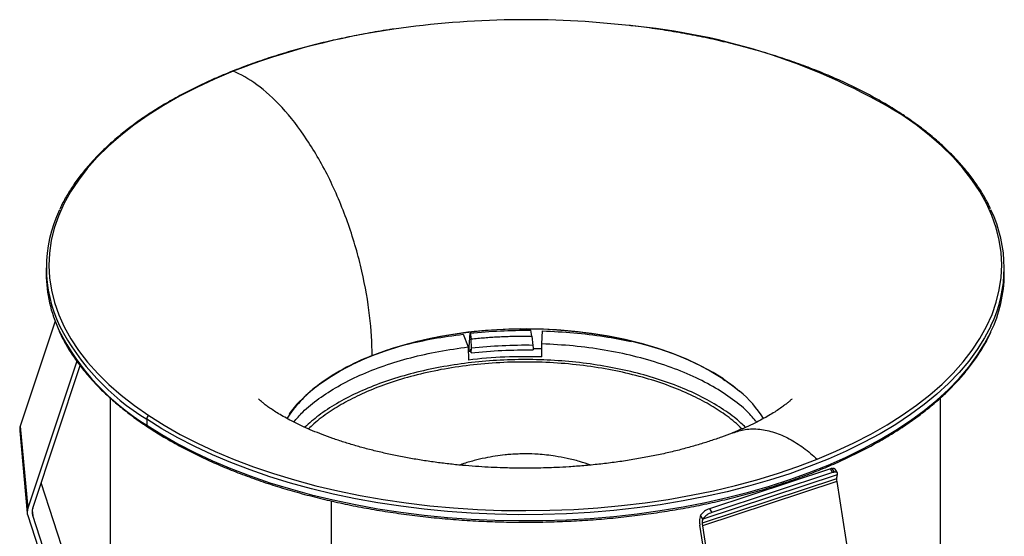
# Paper-space layout '_Trimétrica' of a CAD drawing. Header units: millimetres. Extents: x -31.7 to 30, y -20.9 to 43.5.
# Tile 7 of 7: x -31.7 to 30, y 11.2 to 43.5. Entities that reach past the tile are written whole.
import ezdxf

# ---------------------------------------------------------------- set-up
doc = ezdxf.new("R2010")
doc.units = ezdxf.units.MM

psp = doc.layouts.new('_Trimétrica')

# ---------------------------------------------------------------- linework, layer by layer
at = {"color": 7, "linetype": 'Continuous', "lineweight": 25}
for p, q in [((-30, 27.973), (-30, 27.601)), ((30, 27.601), (30, 27.973)), ((-29.441, 24.633), (-31.622, 18.073)), ((0.419, 23.701), (0.355, 24.066)), ((-3.887, 23.821), (-3.578, 23.023)), ((-3.531, 22.744), (-3.456, 23.89)), ((-3.456, 23.89), (-3.393, 23.525)), ((-3.376, 22.944), (-3.393, 23.525)), ((0.419, 23.701), (0.479, 23.123)), ((1.035, 23.217), (1.088, 24.03)), ((-3.578, 23.023), (-3.56, 22.204)), ((-3.443, 22.753), (-3.434, 22.895)), ((-3.434, 22.895), (-3.392, 22.655)), ((-3.392, 22.655), (-3.376, 22.944)), ((7.616, 23.128), (7.949, 23.044)), ((-3.572, 22.74), (-3.443, 22.753)), ((-28.091, 22.135), (-31.152, 12.928)), ((-30.841, 12.934), (-27.876, 21.852)), ((12.353, 21.026), (12.39, 21.003)), ((12.367, 21.055), (12.367, 21.055)), ((12.39, 21.003), (12.498, 20.929)), ((-26, 19.839), (-26, 0.078)), ((26, -0.257), (26, 19.836)), ((-23.705, 18.503), (-23.705, 18.131)), ((-31.622, 18.073), (-31.152, 12.928)), ((-31.658, 17.768), (-31.188, 12.624)), ((19.36, 15.185), (19.218, 15.423)), ((19.541, 15.027), (11.126, 12.245)), ((19.11, 15.396), (11.535, 12.892)), ((19.251, 15.158), (11.677, 12.654)), ((19.251, 15.158), (19.11, 15.396)), ((19.55, 15.143), (19.408, 15.382)), ((-26.309, 2.192), (-30.312, 14.526)), ((19.494, 14.774), (11.078, 11.992)), ((19.509, 14.597), (11.093, 11.815)), ((19.509, 14.597), (21.18, 4.033)), ((-12.134, -11.843), (-12.134, 13.378)), ((-31.155, 12.463), (-26.148, -2.966)), ((-30.873, 12.794), (-30.844, 12.469)), ((-25.839, -2.953), (-30.844, 12.469)), ((11.126, 12.245), (10.984, 12.483)), ((11.535, 12.892), (11.677, 12.654)), ((12.596, 1.384), (10.937, 11.868)), ((11.093, 11.815), (12.765, 1.251))]:
    psp.add_line(p, q, dxfattribs=at)
at = {"color": 7, "linetype": 'Continuous', "lineweight": 25, "flags": 128}
for points in [[(-18.285, 40.284), (-19.456, 39.791), (-20.577, 39.269), (-21.644, 38.718), (-22.657, 38.14), (-23.611, 37.536), (-24.504, 36.908), (-25.335, 36.257), (-26.101, 35.586), (-26.799, 34.896), (-27.429, 34.188), (-27.988, 33.465), (-28.476, 32.728), (-28.89, 31.979), (-29.231, 31.22), (-29.496, 30.454), (-29.685, 29.681), (-29.799, 28.905), (-29.835, 28.127), (-29.796, 27.349), (-29.679, 26.572), (-29.487, 25.8), (-29.219, 25.034), (-28.876, 24.276), (-28.459, 23.527), (-27.968, 22.791), (-27.406, 22.068), (-26.774, 21.361), (-26.073, 20.671), (-25.304, 20.001), (-24.471, 19.351), (-23.575, 18.724)], [(18.285, 15.999), (19.456, 16.492), (20.577, 17.014), (21.644, 17.565), (22.657, 18.144), (23.611, 18.748), (24.504, 19.376), (25.335, 20.026), (26.101, 20.697), (26.799, 21.388), (27.429, 22.095), (27.988, 22.819), (28.476, 23.556), (28.89, 24.304), (29.231, 25.063), (29.496, 25.829), (29.685, 26.602), (29.799, 27.378), (29.835, 28.157), (29.796, 28.935), (29.679, 29.711), (29.487, 30.483), (29.219, 31.249), (28.876, 32.008), (28.459, 32.756), (27.968, 33.492), (27.406, 34.215), (26.774, 34.922), (26.073, 35.612), (25.304, 36.283), (24.471, 36.932), (23.575, 37.559)], [(29.163, 24.348), (29.155, 24.332), (28.766, 23.588), (28.306, 22.855), (27.776, 22.134), (27.176, 21.428), (26.509, 20.739), (25.776, 20.067), (24.979, 19.415), (24.119, 18.785), (23.2, 18.177), (22.223, 17.594), (21.191, 17.036), (20.106, 16.506), (18.971, 16.004), (17.789, 15.531), (16.563, 15.09), (15.296, 14.681), (13.99, 14.305), (12.65, 13.963), (11.279, 13.655), (9.879, 13.384), (8.455, 13.148), (7.009, 12.949), (5.547, 12.788), (4.07, 12.665), (2.584, 12.579), (1.09, 12.532), (-0.405, 12.523), (-1.9, 12.553), (-3.39, 12.621), (-4.872, 12.727), (-6.341, 12.871), (-7.795, 13.052), (-9.229, 13.271), (-10.64, 13.526), (-12.025, 13.817), (-13.38, 14.144), (-14.702, 14.504), (-15.987, 14.899), (-17.233, 15.325), (-18.436, 15.783), (-19.592, 16.272), (-20.7, 16.789), (-21.757, 17.335), (-22.76, 17.907), (-23.705, 18.503)], [(12.407, 21.026), (11.758, 21.426), (11.015, 21.827), (10.221, 22.201), (9.38, 22.546), (8.494, 22.86), (7.57, 23.143), (6.609, 23.392), (5.618, 23.607), (4.601, 23.787), (3.562, 23.931), (2.507, 24.038), (1.44, 24.107), (0.366, 24.139), (-0.709, 24.133), (-1.781, 24.089), (-2.845, 24.008), (-3.895, 23.889), (-4.928, 23.734), (-5.937, 23.543), (-6.919, 23.316), (-7.868, 23.056), (-8.781, 22.763), (-9.653, 22.439), (-10.48, 22.085), (-11.258, 21.702), (-11.983, 21.293), (-12.653, 20.86), (-13.263, 20.404), (-13.812, 19.928), (-14.296, 19.433), (-14.714, 18.923), (-14.79, 18.818)], [(-13.077, 20.543), (-12.944, 20.646), (-12.298, 21.1), (-11.593, 21.529), (-10.832, 21.933), (-10.017, 22.308), (-9.154, 22.653), (-8.246, 22.965), (-7.298, 23.245), (-6.315, 23.49), (-5.301, 23.699), (-4.261, 23.871), (-3.2, 24.005), (-2.123, 24.101), (-1.036, 24.158), (0.055, 24.175), (1.147, 24.154), (2.233, 24.093), (3.308, 23.993), (4.367, 23.855), (5.405, 23.679), (6.416, 23.467), (7.396, 23.218), (8.34, 22.935), (9.244, 22.619), (10.102, 22.271), (10.911, 21.893), (11.667, 21.487), (12.367, 21.055)], [(-9.592, 22.485), (-8.685, 22.821), (-7.734, 23.123), (-6.744, 23.389), (-5.719, 23.618), (-4.665, 23.809), (-3.588, 23.961), (-2.492, 24.073), (-1.383, 24.144), (-0.267, 24.175), (0.85, 24.164), (1.962, 24.112), (3.065, 24.02), (4.152, 23.887), (5.218, 23.715), (6.257, 23.504), (7.265, 23.255), (8.235, 22.97), (9.163, 22.65), (10.045, 22.296), (10.876, 21.911), (11.651, 21.497), (12.367, 21.055)], [(-23.705, 18.131), (-22.76, 17.534), (-21.757, 16.963), (-20.7, 16.417), (-19.592, 15.9), (-18.436, 15.411), (-17.233, 14.953), (-15.987, 14.527), (-14.702, 14.132), (-13.38, 13.772), (-12.025, 13.445), (-10.64, 13.154), (-9.229, 12.899), (-7.795, 12.68), (-6.341, 12.499), (-4.872, 12.355), (-3.39, 12.249), (-1.9, 12.181), (-0.405, 12.151), (1.09, 12.16), (2.584, 12.207), (4.07, 12.293), (5.547, 12.416), (7.009, 12.577), (8.455, 12.776), (9.879, 13.011), (11.279, 13.283), (12.65, 13.59), (13.99, 13.933), (15.296, 14.309), (16.563, 14.718), (17.789, 15.159), (18.971, 15.631), (20.106, 16.133), (21.191, 16.664), (22.223, 17.221), (23.2, 17.805), (24.119, 18.413), (24.979, 19.043), (25.776, 19.695), (26.509, 20.367), (27.176, 21.056), (27.776, 21.762), (28.306, 22.482), (28.766, 23.215), (29.155, 23.959), (29.165, 23.982)], [(0.479, 23.123), (0.489, 22.961), (0.498, 22.835)], [(1.032, 22.397), (1.034, 22.856), (1.035, 23.217)], [(12.367, 21.055), (13.019, 20.588), (13.426, 20.257)], [(12.367, 21.055), (13.006, 20.598), (13.418, 20.264)], [(-23.575, 18.724), (-22.619, 18.121), (-21.605, 17.544), (-20.535, 16.994), (-19.412, 16.473), (-18.24, 15.981), (-17.02, 15.521), (-15.757, 15.093), (-14.454, 14.699), (-13.113, 14.339), (-11.739, 14.015), (-10.335, 13.727), (-8.904, 13.476), (-7.45, 13.262), (-5.978, 13.087), (-4.489, 12.95), (-2.99, 12.853), (-1.482, 12.794), (0.029, 12.775), (1.54, 12.796), (3.047, 12.856), (4.546, 12.955), (6.034, 13.093), (7.506, 13.27), (8.959, 13.484), (10.389, 13.737), (11.792, 14.026), (13.165, 14.352), (14.504, 14.713), (15.806, 15.109), (17.068, 15.538), (18.285, 15.999)], [(19.218, 15.423), (19.275, 15.429), (19.323, 15.427), (19.363, 15.418), (19.393, 15.4), (19.408, 15.382)], [(19.541, 15.027), (19.557, 15.069), (19.561, 15.106), (19.554, 15.137), (19.535, 15.162), (19.505, 15.179), (19.465, 15.189), (19.416, 15.191), (19.36, 15.185)]]:
    psp.add_lwpolyline(points, dxfattribs=at)
at = {"color": 7, "linetype": 'Continuous', "lineweight": 25}
for centre, radius, start, end in [((0.007, -13.509), 57.019, 83.44933, 98.30347), ((-1.902, -1.853), 45.21, 98.04379, 111.2469), ((3.013, 3.546), 39.746, 58.84443, 84.94985), ((23.601, 37.456), 0.107, 57.8134, 103.88937), ((-21.651, 27.973), 8.341, 154.23751, 205.80533), ((21.651, 27.973), 8.341, 334.23751, 25.80533), ((-21.508, 27.655), 8.492, 180.36776, 204.99386), ((21.52, 27.65), 8.48, 334.36515, 359.66415), ((-15.955, 30.827), 14.874, 207.03084, 238.59787), ((-16.04, 31.131), 14.772, 207.36065, 238.74176), ((-0.005, -8.171), 31.297, 89.1128, 96.18349), ((-4.504, 9.252), 14.177, 111.02846, 127.264), ((12.426, 21.051), 0.0592, 175.86322, 233.08226), ((-8.448, 14.418), 7.678, 127.08303, 147.50621), ((-8.353, 14.33), 7.805, 127.35062, 147.33708), ((8.745, 14.657), 7.299, 32.10194, 50.19254), ((8.593, 14.524), 7.499, 32.34399, 49.86898), ((-23.433, 18.492), 0.273, 121.47448, 177.51685), ((-30.914, 17.835), 0.747, 161.44018, 185.1256), ((-23.588, 18.123), 0.118, 175.84749, 233.35218), ((19.342, 14.707), 0.727, 99.80625, 108.62691), ((19.484, 14.469), 0.727, 99.80625, 108.62691), ((20.085, 14.794), 0.591, 156.85382, 181.94892), ((20.637, 14.78), 1.143, 180.26713, 189.21294), ((-30.45, 12.691), 0.742, 161.3656, 197.934), ((-30.127, 12.695), 0.753, 161.50057, 179.91474), ((-30.144, 12.697), 0.736, 180.01256, 198.0169), ((11.761, 12.151), 0.845, 156.85382, 181.94892), ((11.833, 11.915), 1.022, 106.93356, 146.21419), ((11.975, 11.677), 1.022, 106.93356, 146.21419), ((12.549, 12.13), 1.633, 180.26713, 189.21294), ((11.669, 12.012), 0.591, 156.85382, 181.94892), ((12.222, 11.998), 1.143, 180.26713, 189.21294)]:
    psp.add_arc(centre, radius, start, end, dxfattribs=at)
for points, knots in [([(-8.253, 42.92), (-8.353, 42.906), (-8.906, 42.829), (-9.894, 42.658), (-11.213, 42.404), (-12.506, 42.116), (-13.771, 41.797), (-15.007, 41.448), (-16.209, 41.07), (-17.376, 40.662), (-18.505, 40.226), (-19.593, 39.764), (-20.639, 39.275), (-21.639, 38.761), (-22.591, 38.223), (-23.495, 37.663), (-24.346, 37.08), (-25.144, 36.478), (-25.887, 35.856), (-26.572, 35.216), (-27.199, 34.56), (-27.766, 33.889), (-28.272, 33.204), (-28.71, 32.507), (-29, 31.991), (-29.124, 31.705), (-29.144, 31.658)], [0, 0, 0, 0, 0.009847, 0.054427, 0.099009, 0.143595, 0.188185, 0.23278, 0.27738, 0.321985, 0.366596, 0.411213, 0.455837, 0.500467, 0.545103, 0.589745, 0.634391, 0.679039, 0.723686, 0.768328, 0.812958, 0.85757, 0.902154, 0.946701, 0.991202, 1, 1, 1, 1]), ([(23.658, 37.546), (23.505, 37.646), (23.059, 37.937), (22.283, 38.403), (21.315, 38.933), (20.3, 39.438), (19.24, 39.919), (18.138, 40.373), (16.997, 40.799), (15.818, 41.197), (14.604, 41.566), (13.358, 41.906), (12.083, 42.214), (10.782, 42.491), (9.457, 42.737), (8.11, 42.948), (7.133, 43.084), (6.602, 43.139), (6.531, 43.147)], [0, 0, 0, 0, 0.035869, 0.104025, 0.17218, 0.240329, 0.308471, 0.376604, 0.444729, 0.512845, 0.580953, 0.649053, 0.717147, 0.785234, 0.853315, 0.921391, 0.989462, 1, 1, 1, 1]), ([(-9.592, 22.485), (-9.595, 23.26), (-9.644, 24.1), (-9.852, 25.877), (-10.013, 26.815), (-10.454, 28.734), (-10.736, 29.716), (-11.412, 31.648), (-11.807, 32.599), (-12.683, 34.393), (-13.165, 35.236), (-14.174, 36.754), (-14.701, 37.429), (-15.759, 38.579), (-16.289, 39.056), (-17.318, 39.811), (-17.815, 40.09), (-18.285, 40.284)], [0, 0, 0, 0, 0.125, 0.125, 0.25, 0.25, 0.375, 0.375, 0.5, 0.5, 0.625, 0.625, 0.75, 0.75, 0.875, 0.875, 1, 1, 1, 1]), ([(29.139, 31.664), (29.07, 31.812), (28.89, 32.197), (28.529, 32.81), (28.062, 33.5), (27.531, 34.177), (26.939, 34.841), (26.288, 35.49), (25.579, 36.122), (24.813, 36.735), (24.163, 37.207), (23.767, 37.473), (23.658, 37.546)], [0, 0, 0, 0, 0.069188, 0.1798861, 0.2907302, 0.4017029, 0.5127817, 0.6239425, 0.7351629, 0.8464231, 0.9577072, 1, 1, 1, 1]), ([(-29.186, 24.008), (-29.102, 23.827), (-28.908, 23.409), (-28.529, 22.764), (-28.062, 22.074), (-27.531, 21.396), (-26.939, 20.733), (-26.288, 20.084), (-25.579, 19.452), (-24.813, 18.839), (-24.163, 18.367), (-23.767, 18.101), (-23.658, 18.028)], [0, 0, 0, 0, 0.083238, 0.192265, 0.301436, 0.410734, 0.520136, 0.629619, 0.73916, 0.848741, 0.958346, 1, 1, 1, 1]), ([(-23.658, 18.028), (-23.505, 17.927), (-23.059, 17.636), (-22.283, 17.171), (-21.315, 16.641), (-20.3, 16.135), (-19.24, 15.655), (-18.138, 15.201), (-16.997, 14.775), (-15.818, 14.376), (-14.604, 14.007), (-13.358, 13.668), (-12.083, 13.36), (-10.782, 13.082), (-9.457, 12.837), (-8.111, 12.624), (-6.747, 12.444), (-5.369, 12.297), (-3.979, 12.184), (-2.58, 12.104), (-1.175, 12.059), (0.232, 12.047), (1.638, 12.07), (3.041, 12.127), (4.438, 12.217), (5.824, 12.342), (7.198, 12.5), (8.556, 12.691), (9.895, 12.914), (11.213, 13.17), (12.506, 13.458), (13.771, 13.776), (15.007, 14.125), (16.209, 14.504), (17.376, 14.912), (18.505, 15.347), (19.593, 15.81), (20.639, 16.299), (21.639, 16.812), (22.591, 17.35), (23.495, 17.911), (24.346, 18.493), (25.144, 19.096), (25.887, 19.718), (26.572, 20.358), (27.199, 21.014), (27.766, 21.685), (28.272, 22.37), (28.71, 23.067), (29.001, 23.585), (29.126, 23.873), (29.147, 23.922)], [0, 0, 0, 0, 0.011034, 0.032001, 0.052967, 0.073931, 0.094894, 0.115853, 0.13681, 0.157764, 0.178716, 0.199666, 0.220613, 0.241558, 0.262502, 0.283444, 0.304384, 0.325324, 0.346262, 0.3672, 0.388138, 0.409075, 0.430012, 0.45095, 0.471888, 0.492826, 0.513765, 0.534705, 0.555646, 0.576589, 0.597533, 0.61848, 0.639428, 0.660379, 0.681332, 0.702288, 0.723247, 0.744209, 0.765174, 0.786142, 0.807112, 0.828085, 0.849059, 0.870032, 0.891002, 0.911967, 0.932924, 0.953867, 0.974793, 0.995697, 1, 1, 1, 1]), ([(-7.485, 23.174), (-6.913, 23.306), (-5.749, 23.574), (-4.515, 23.738), (-3.887, 23.821)], [0, 0, 0, 0, 0.4913723, 1, 1, 1, 1]), ([(-3.393, 23.525), (-3.253, 23.54), (-2.974, 23.568), (-2.553, 23.604), (-2.131, 23.635), (-1.709, 23.66), (-1.285, 23.68), (-0.86, 23.694), (-0.435, 23.702), (-0.008, 23.705), (0.277, 23.703), (0.419, 23.701)], [0, 0, 0, 0, 0.111449, 0.222644, 0.333659, 0.444565, 0.555435, 0.666341, 0.777356, 0.888551, 1, 1, 1, 1]), ([(1.088, 24.03), (1.74, 23.998), (3.044, 23.933), (4.905, 23.708), (6.072, 23.477), (6.628, 23.367)], [0, 0, 0, 0, 0.343818, 0.687637, 1, 1, 1, 1]), ([(-14.494, 18.321), (-14.315, 18.532), (-13.88, 19.045), (-12.949, 19.798), (-11.753, 20.572), (-10.377, 21.263), (-8.85, 21.865), (-7.192, 22.365), (-5.432, 22.766), (-4.196, 22.938), (-3.578, 23.023)], [0, 0, 0, 0, 0.090804, 0.220689, 0.350574, 0.480459, 0.610345, 0.74023, 0.870115, 1, 1, 1, 1]), ([(0.491, 22.936), (0.526, 22.936), (0.707, 22.934), (0.888, 22.93), (1.034, 22.926)], [0, 0, 0, 0, 0.191473, 1, 1, 1, 1]), ([(14.493, 18.321), (14.305, 18.542), (13.85, 19.077), (12.87, 19.857), (11.611, 20.654), (10.16, 21.36), (8.55, 21.968), (6.804, 22.467), (4.95, 22.847), (3.018, 23.113), (1.696, 23.182), (1.035, 23.217)], [0, 0, 0, 0, 0.081086, 0.19595, 0.310815, 0.425679, 0.540543, 0.655407, 0.770272, 0.885136, 1, 1, 1, 1]), ([(13.791, 17.988), (13.602, 18.169), (13.125, 18.624), (12.157, 19.289), (10.928, 19.979), (9.547, 20.589), (8.04, 21.113), (6.425, 21.544), (4.724, 21.876), (2.96, 22.105), (1.157, 22.228), (-0.662, 22.243), (-2.472, 22.15), (-4.249, 21.949), (-5.969, 21.645), (-7.61, 21.24), (-9.148, 20.74), (-10.566, 20.153), (-11.838, 19.484), (-12.941, 18.766), (-13.524, 18.244), (-13.805, 17.993)], [0, 0, 0, 0, 0.035385, 0.089187, 0.142989, 0.196791, 0.250593, 0.304394, 0.358196, 0.411998, 0.4658, 0.519602, 0.573403, 0.627205, 0.681007, 0.734809, 0.788611, 0.842412, 0.896214, 0.950016, 1, 1, 1, 1]), ([(13.57, 17.888), (13.49, 17.97), (13.156, 18.315), (12.429, 18.858), (11.388, 19.516), (10.206, 20.113), (8.854, 20.663), (7.335, 21.146), (5.67, 21.546), (3.883, 21.847), (2.01, 22.035), (0.092, 22.102), (-1.828, 22.046), (-3.706, 21.87), (-5.499, 21.58), (-7.174, 21.19), (-8.703, 20.716), (-10.068, 20.175), (-11.263, 19.585), (-12.32, 18.934), (-13.09, 18.369), (-13.458, 17.998), (-13.566, 17.889)], [0, 0, 0, 0, 0.01608, 0.067527, 0.115028, 0.164753, 0.216559, 0.270235, 0.325508, 0.382042, 0.43945, 0.497304, 0.555158, 0.612565, 0.669099, 0.724372, 0.778049, 0.829854, 0.87958, 0.92708, 0.978527, 1, 1, 1, 1]), ([(13.002, 17.653), (12.986, 17.646), (12.765, 17.554), (12.296, 17.381), (11.593, 17.136), (10.84, 16.9), (10.045, 16.676), (9.211, 16.464), (8.342, 16.268), (7.442, 16.09), (6.517, 15.931), (5.573, 15.793), (4.62, 15.677), (3.676, 15.585), (2.785, 15.519), (2.006, 15.476), (1.295, 15.449), (0.646, 15.435), (-0.17, 15.429), (-0.901, 15.438), (-1.678, 15.463), (-2.343, 15.493), (-3.13, 15.543), (-3.95, 15.611), (-4.799, 15.698), (-5.66, 15.806), (-6.525, 15.933), (-7.383, 16.08), (-8.228, 16.245), (-9.054, 16.427), (-9.854, 16.626), (-10.625, 16.838), (-11.361, 17.061), (-12.058, 17.295), (-12.714, 17.535), (-13.324, 17.78), (-13.887, 18.025), (-14.399, 18.269), (-14.861, 18.507), (-15.27, 18.735), (-15.626, 18.951), (-15.929, 19.151), (-16.18, 19.33), (-16.38, 19.485), (-16.53, 19.612), (-16.633, 19.706), (-16.694, 19.768), (-16.7, 19.775), (-16.703, 19.779)], [0, 0, 0, 0, 0.001918, 0.02567, 0.04972, 0.074042, 0.098609, 0.123387, 0.148339, 0.173419, 0.198569, 0.223706, 0.248689, 0.273236, 0.2966, 0.316771, 0.332377, 0.350366, 0.36569, 0.393854, 0.40535, 0.424401, 0.444154, 0.465296, 0.487287, 0.509898, 0.532938, 0.556267, 0.579774, 0.603372, 0.626986, 0.650555, 0.674025, 0.697352, 0.720496, 0.743424, 0.766108, 0.788529, 0.810672, 0.832535, 0.85412, 0.875447, 0.896542, 0.917451, 0.938231, 0.958958, 0.979725, 1, 1, 1, 1]), ([(16.699, 19.774), (16.701, 19.776), (16.705, 19.781), (16.671, 19.744), (16.594, 19.669), (16.468, 19.558), (16.293, 19.416), (16.066, 19.247), (15.787, 19.055), (15.453, 18.844), (15.063, 18.617), (14.618, 18.379), (14.118, 18.133), (13.581, 17.888), (13.191, 17.729), (13.002, 17.653)], [0, 0, 0, 0, 0.030219, 0.108574, 0.186647, 0.264744, 0.343193, 0.422295, 0.502285, 0.583336, 0.665567, 0.749051, 0.833817, 0.919859, 1, 1, 1, 1]), ([(13.007, 17.64), (13.257, 17.726), (13.781, 17.907), (14.662, 17.908), (15.593, 17.709), (16.52, 17.305), (17.421, 16.744), (18.001, 16.244), (18.285, 15.999)], [0, 0, 0, 0, 0.164654, 0.345439, 0.5195, 0.6866, 0.846732, 1, 1, 1, 1]), ([(4.102, 15.63), (3.869, 15.708), (3.382, 15.869), (2.639, 16.051), (1.945, 16.18), (1.339, 16.26), (0.711, 16.314), (-0.031, 16.339), (-0.722, 16.313), (-1.349, 16.258), (-1.891, 16.188), (-2.539, 16.071), (-3.222, 15.907), (-3.75, 15.758), (-4.043, 15.651), (-4.101, 15.629)], [0, 0, 0, 0, 0.088133, 0.184844, 0.274233, 0.341213, 0.403907, 0.499976, 0.607179, 0.651442, 0.725317, 0.803077, 0.887688, 0.977508, 1, 1, 1, 1])]:
    psp.add_open_spline(points, degree=3, knots=knots, dxfattribs=at)
for points in [[(-3.456, 23.89), (-2.203, 24.02), (-0.922, 24.079), (0.355, 24.066)], [(-3.392, 22.655), (-2.116, 22.795), (-0.807, 22.855), (0.498, 22.835)], [(1.032, 22.397), (-0.506, 22.449), (-2.059, 22.384), (-3.56, 22.204)]]:
    psp.add_open_spline(points, degree=3, dxfattribs=at)

doc.saveas('drawing.dxf')
